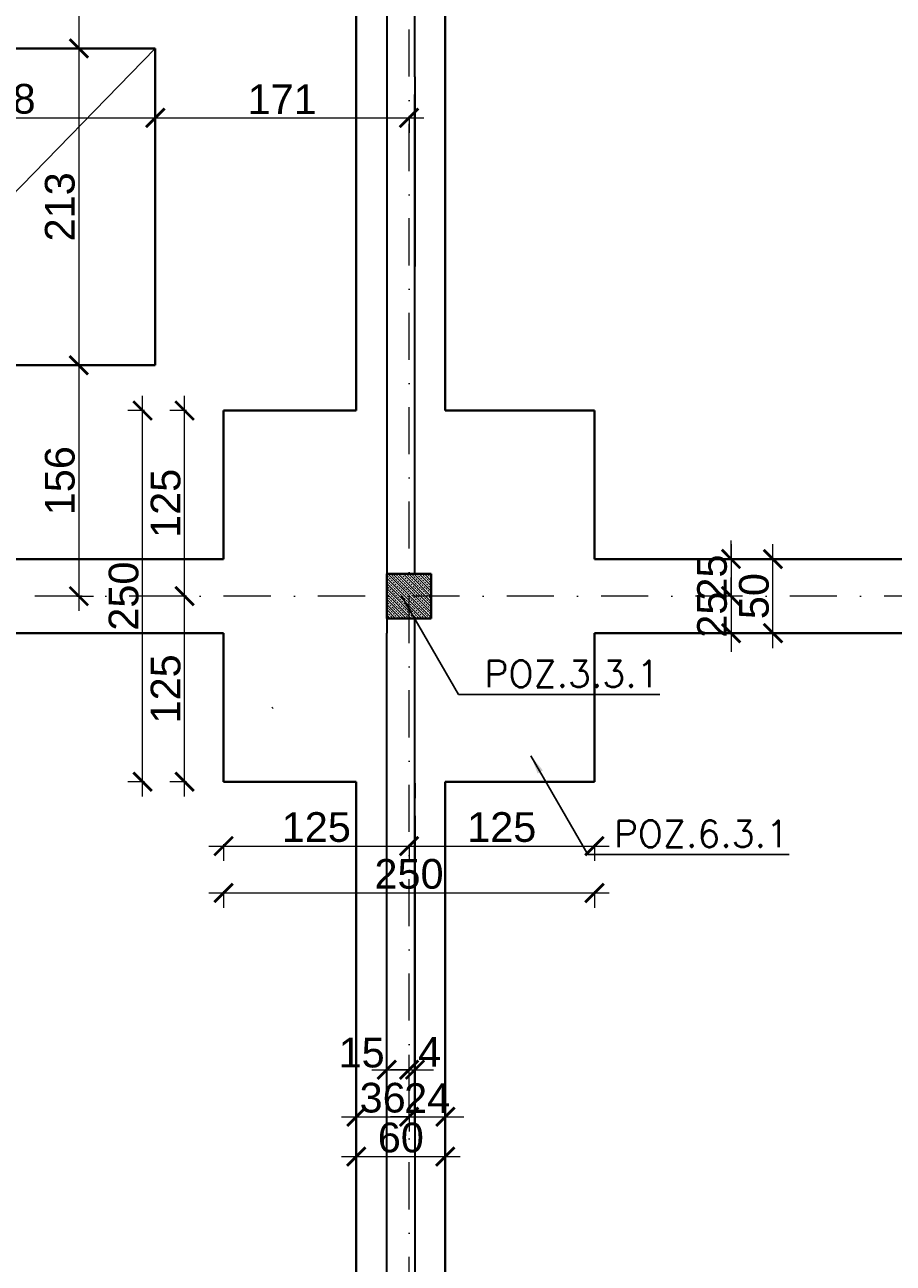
# Model space of a CAD drawing. Extents: x 4615668 to 9294084, y 5328875 to 10688993.
# Tile 13 of 67: x 4662442 to 4663027, y 5330463 to 5331297. Entities that reach past the tile are written whole.
import ezdxf

# ---------------------------------------------------------------- set-up
doc = ezdxf.new("R2010")
doc.units = 0
doc.header["$MEASUREMENT"] = 0
doc.linetypes.add('DASHDOT', pattern=[25.4, 12.7, -6.35, 0, -6.35])
for name, color, linetype, lineweight in [('k', 7, 'Continuous', 13), ('K-OPISY', 252, 'Continuous', 15), ('K-SCIANY CIENKI', 163, 'Continuous', 30), ('K-SCIANY GRUBY', 195, 'Continuous', 40), ('K-WIDOK', 45, 'Continuous', 20), ('K-WYMIARY', 7, 'Continuous', 15), ('Osie', 175, 'DASHDOT', 9)]:
    doc.layers.add(name, color=color, linetype=linetype, lineweight=lineweight)
doc.styles.add('Arial Narrow 20', font='arial.ttf', dxfattribs={"height": 20})
doc.styles.add('Simplex', font='simplex.shx')
doc.dimstyles.new('1do100 ok', dxfattribs={"dimscale": 0.5, "dimtxt": 12, "dimasz": 25, "dimexe": 20, "dimexo": 0, "dimgap": 5, "dimtad": 1, "dimdec": 0, "dimzin": 9, "dimtxsty": 'Arial Narrow 20', "dimblk": 'ARCHTICK', "dimcen": 3, "dimdle": 20, "dimclrd": 256, "dimclre": 256, "dimclrt": 256, "dimadec": 0, "dimazin": 2, "dimtfac": 1, "dimtdec": 0, "dimtix": 1, "dimtmove": 2, "dimatfit": 3, "dimldrblk": 'NONE', "dimfxl": 0, "dimtvp": 1, "dimtolj": 1, "dimtzin": 0, "dimlwd": 5, "dimlwe": 5, "dimarcsym": 0})
doc.dimstyles.new('1do50', dxfattribs={"dimscale": 5, "dimtxt": 2.5, "dimasz": 2.5, "dimexe": 2.5, "dimexo": 0.5, "dimgap": 1, "dimtad": 1, "dimdec": 1, "dimrnd": 0.5, "dimzin": 12, "dimdsep": 46, "dimtxsty": 'Simplex', "dimblk": 'OBLIQUE', "dimcen": 0.5, "dimdle": 2.5, "dimclrd": 256, "dimclre": 256, "dimclrt": 256, "dimadec": 1, "dimazin": 3, "dimtfac": 1, "dimtdec": 1, "dimtix": 1, "dimtmove": 0, "dimatfit": 3, "dimfxl": 0, "dimtolj": 1, "dimtzin": 0, "dimarcsym": 0})

# ---------------------------------------------------------------- blocks, each defined once
blk = doc.blocks.new('_Oblique')
at = {"color": 0, "linetype": 'ByBlock', "lineweight": -2}
blk.add_line((-0.5, -0.5), (0.5, 0.5), dxfattribs=at)
blk = doc.blocks.new('G$C61CBF25F')
at = {"layer": 'Osie', "lineweight": 0, "ltscale": 2.5}
for p, q in [((855, 0), (855, 1880)), ((1525, 1240), (-5, 1240))]:
    blk.add_line(p, q, dxfattribs=at)
blk = doc.blocks.new('_ArchTick')
at = {"color": 0, "linetype": 'ByBlock', "const_width": 0.15}
blk.add_lwpolyline([(-0.5, -0.5), (0.5, 0.5)], dxfattribs=at)
blk = doc.blocks.new('*D7273')
at = {"layer": 'Defpoints', "color": 0}
for p in [(4662549.49, 5330912.38), (4662575.74, 5330912.38), (4662575.74, 5330787.38)]:
    blk.add_point(p, dxfattribs=at)
at = {"layer": 'k', "lineweight": 5, "ltscale": 40}
for p, q in [((4662549.49, 5330777.38), (4662549.49, 5330922.38)), ((4662550.74, 5330912.38), (4662539.49, 5330912.38)), ((4662550.74, 5330787.38), (4662539.49, 5330787.38))]:
    blk.add_line(p, q, dxfattribs=at)
at = {"layer": 'k', "linetype": 'ByBlock', "lineweight": 5, "xscale": 12.5, "yscale": 12.5, "zscale": 12.5}
for p, rotation in [((4662549.49, 5330912.38), 90), ((4662549.49, 5330787.38), 270)]:
    blk.add_blockref('_ArchTick', p, dxfattribs=dict(at, rotation=rotation))
at = {"layer": 'k', "lineweight": 0, "ltscale": 40, "insert": (4662536.78, 5330849.88), "char_height": 20, "attachment_point": 5, "rotation": 90, "style": 'Arial Narrow 20'}
blk.add_mtext('\\A1;125', dxfattribs=at)
blk = doc.blocks.new('_None')
blk = doc.blocks.new('*D7274')
at = {"layer": 'Defpoints', "color": 0}
for p in [(4662549.49, 5331037.38), (4662575.74, 5331037.38), (4662575.74, 5330912.38)]:
    blk.add_point(p, dxfattribs=at)
at = {"layer": 'k', "lineweight": 5, "ltscale": 40}
for p, q in [((4662549.49, 5330902.38), (4662549.49, 5331047.38)), ((4662550.74, 5331037.38), (4662539.49, 5331037.38)), ((4662550.74, 5330912.38), (4662539.49, 5330912.38))]:
    blk.add_line(p, q, dxfattribs=at)
at = {"layer": 'k', "linetype": 'ByBlock', "lineweight": 5, "xscale": 12.5, "yscale": 12.5, "zscale": 12.5}
for p, rotation in [((4662549.49, 5331037.38), 90), ((4662549.49, 5330912.38), 270)]:
    blk.add_blockref('_ArchTick', p, dxfattribs=dict(at, rotation=rotation))
at = {"layer": 'k', "lineweight": 0, "ltscale": 40, "insert": (4662536.78, 5330974.88), "char_height": 20, "attachment_point": 5, "rotation": 90, "style": 'Arial Narrow 20'}
blk.add_mtext('\\A1;125', dxfattribs=at)
blk = doc.blocks.new('*D7275')
at = {"layer": 'Defpoints', "color": 0}
for p in [(4662521.17, 5331037.38), (4662575.74, 5331037.38), (4662575.74, 5330787.38)]:
    blk.add_point(p, dxfattribs=at)
at = {"layer": 'k', "lineweight": 5, "ltscale": 40}
for p, q in [((4662521.17, 5330777.38), (4662521.17, 5331047.38)), ((4662522.42, 5331037.38), (4662511.17, 5331037.38)), ((4662522.42, 5330787.38), (4662511.17, 5330787.38))]:
    blk.add_line(p, q, dxfattribs=at)
at = {"layer": 'k', "linetype": 'ByBlock', "lineweight": 5, "xscale": 12.5, "yscale": 12.5, "zscale": 12.5}
for p, rotation in [((4662521.17, 5331037.38), 90), ((4662521.17, 5330787.38), 270)]:
    blk.add_blockref('_ArchTick', p, dxfattribs=dict(at, rotation=rotation))
at = {"layer": 'k', "lineweight": 0, "ltscale": 40, "insert": (4662508.46, 5330912.38), "char_height": 20, "attachment_point": 5, "rotation": 90, "style": 'Arial Narrow 20'}
blk.add_mtext('\\A1;250', dxfattribs=at)
blk = doc.blocks.new('*D7276')
at = {"layer": 'Defpoints', "color": 0}
for p in [(4662575.74, 5330787.38), (4662700.74, 5330777.29), (4662700.74, 5330743.98)]:
    blk.add_point(p, dxfattribs=at)
at = {"layer": 'k', "lineweight": 5, "ltscale": 40}
for p, q in [((4662565.74, 5330743.98), (4662710.74, 5330743.98)), ((4662575.74, 5330745.23), (4662575.74, 5330733.98)), ((4662700.74, 5330745.23), (4662700.74, 5330733.98))]:
    blk.add_line(p, q, dxfattribs=at)
at = {"layer": 'k', "linetype": 'ByBlock', "lineweight": 5, "xscale": 12.5, "yscale": 12.5, "zscale": 12.5, "rotation": 180}
blk.add_blockref('_ArchTick', (4662575.74, 5330743.98), dxfattribs=at)
at = {"layer": 'k', "linetype": 'ByBlock', "lineweight": 5, "xscale": 12.5, "yscale": 12.5, "zscale": 12.5}
blk.add_blockref('_ArchTick', (4662700.74, 5330743.98), dxfattribs=at)
at = {"layer": 'k', "lineweight": 0, "ltscale": 40, "insert": (4662638.24, 5330756.69), "char_height": 20, "attachment_point": 5, "style": 'Arial Narrow 20'}
blk.add_mtext('\\A1;125', dxfattribs=at)
blk = doc.blocks.new('*D7277')
at = {"layer": 'Defpoints', "color": 0}
for p in [(4662825.74, 5330787.38), (4662700.74, 5330777.29), (4662825.74, 5330743.98)]:
    blk.add_point(p, dxfattribs=at)
at = {"layer": 'k', "lineweight": 5, "ltscale": 40}
for p, q in [((4662690.74, 5330743.98), (4662835.74, 5330743.98)), ((4662700.74, 5330745.23), (4662700.74, 5330733.98)), ((4662825.74, 5330745.23), (4662825.74, 5330733.98))]:
    blk.add_line(p, q, dxfattribs=at)
at = {"layer": 'k', "linetype": 'ByBlock', "lineweight": 5, "xscale": 12.5, "yscale": 12.5, "zscale": 12.5, "rotation": 180}
blk.add_blockref('_ArchTick', (4662700.74, 5330743.98), dxfattribs=at)
at = {"layer": 'k', "linetype": 'ByBlock', "lineweight": 5, "xscale": 12.5, "yscale": 12.5, "zscale": 12.5}
blk.add_blockref('_ArchTick', (4662825.74, 5330743.98), dxfattribs=at)
at = {"layer": 'k', "lineweight": 0, "ltscale": 40, "insert": (4662763.24, 5330756.69), "char_height": 20, "attachment_point": 5, "style": 'Arial Narrow 20'}
blk.add_mtext('\\A1;125', dxfattribs=at)
blk = doc.blocks.new('*D7278')
at = {"layer": 'Defpoints', "color": 0}
for p in [(4662575.74, 5330787.38), (4662825.74, 5330787.38), (4662825.74, 5330712.42)]:
    blk.add_point(p, dxfattribs=at)
at = {"layer": 'k', "lineweight": 5, "ltscale": 40}
for p, q in [((4662565.74, 5330712.42), (4662835.74, 5330712.42)), ((4662575.74, 5330713.67), (4662575.74, 5330702.42)), ((4662825.74, 5330713.67), (4662825.74, 5330702.42))]:
    blk.add_line(p, q, dxfattribs=at)
at = {"layer": 'k', "linetype": 'ByBlock', "lineweight": 5, "xscale": 12.5, "yscale": 12.5, "zscale": 12.5, "rotation": 180}
blk.add_blockref('_ArchTick', (4662575.74, 5330712.42), dxfattribs=at)
at = {"layer": 'k', "linetype": 'ByBlock', "lineweight": 5, "xscale": 12.5, "yscale": 12.5, "zscale": 12.5}
blk.add_blockref('_ArchTick', (4662825.74, 5330712.42), dxfattribs=at)
at = {"layer": 'k', "lineweight": 0, "ltscale": 40, "insert": (4662700.74, 5330725.13), "char_height": 20, "attachment_point": 5, "style": 'Arial Narrow 20'}
blk.add_mtext('\\A1;250', dxfattribs=at)
blk = doc.blocks.new('*D7298')
at = {"layer": 'Defpoints', "color": 0}
for p in [(4662533.23, 5331452.38), (4662478.18, 5331281.37), (4662533.23, 5331281.37)]:
    blk.add_point(p, dxfattribs=at)
at = {"layer": 'k', "lineweight": 5, "ltscale": 40}
for p, q in [((4662478.18, 5331462.38), (4662478.18, 5331271.37)), ((4662479.43, 5331452.38), (4662468.18, 5331452.38)), ((4662479.43, 5331281.37), (4662468.18, 5331281.37))]:
    blk.add_line(p, q, dxfattribs=at)
at = {"layer": 'k', "linetype": 'ByBlock', "lineweight": 5, "xscale": 12.5, "yscale": 12.5, "zscale": 12.5}
for p, rotation in [((4662478.18, 5331452.38), 90), ((4662478.18, 5331281.37), 270)]:
    blk.add_blockref('_ArchTick', p, dxfattribs=dict(at, rotation=rotation))
at = {"layer": 'k', "lineweight": 0, "ltscale": 40, "insert": (4662465.64, 5331366.88), "char_height": 20, "attachment_point": 5, "rotation": 90, "style": 'Arial Narrow 20'}
blk.add_mtext('\\A1;171', dxfattribs=at)
blk = doc.blocks.new('*D7299')
at = {"layer": 'Defpoints', "color": 0}
for p in [(4662533.23, 5331281.37), (4662478.18, 5331067.91), (4662529.74, 5331067.91)]:
    blk.add_point(p, dxfattribs=at)
at = {"layer": 'k', "lineweight": 5, "ltscale": 40}
for p, q in [((4662478.18, 5331291.37), (4662478.18, 5331057.91)), ((4662479.43, 5331281.37), (4662468.18, 5331281.37)), ((4662479.43, 5331067.91), (4662468.18, 5331067.91))]:
    blk.add_line(p, q, dxfattribs=at)
at = {"layer": 'k', "linetype": 'ByBlock', "lineweight": 5, "xscale": 12.5, "yscale": 12.5, "zscale": 12.5}
for p, rotation in [((4662478.18, 5331281.37), 90), ((4662478.18, 5331067.91), 270)]:
    blk.add_blockref('_ArchTick', p, dxfattribs=dict(at, rotation=rotation))
at = {"layer": 'k', "lineweight": 0, "ltscale": 40, "insert": (4662465.46, 5331174.64), "char_height": 20, "attachment_point": 5, "rotation": 90, "style": 'Arial Narrow 20'}
blk.add_mtext('\\A1;213', dxfattribs=at)
blk = doc.blocks.new('*D7301')
at = {"layer": 'Defpoints', "color": 0}
for p in [(4662529.74, 5331281.38), (4662529.74, 5331234.62), (4662321.74, 5331203.95)]:
    blk.add_point(p, dxfattribs=at)
at = {"layer": 'k', "lineweight": 5, "ltscale": 40}
for p, q in [((4662321.74, 5331233.37), (4662321.74, 5331244.62)), ((4662311.74, 5331234.62), (4662539.74, 5331234.62)), ((4662529.74, 5331235.87), (4662529.74, 5331224.62))]:
    blk.add_line(p, q, dxfattribs=at)
at = {"layer": 'k', "linetype": 'ByBlock', "lineweight": 5, "xscale": 12.5, "yscale": 12.5, "zscale": 12.5, "rotation": 180}
blk.add_blockref('_ArchTick', (4662321.74, 5331234.62), dxfattribs=at)
at = {"layer": 'k', "linetype": 'ByBlock', "lineweight": 5, "xscale": 12.5, "yscale": 12.5, "zscale": 12.5}
blk.add_blockref('_ArchTick', (4662529.74, 5331234.62), dxfattribs=at)
at = {"layer": 'k', "lineweight": 0, "ltscale": 40, "insert": (4662425.74, 5331247.33), "char_height": 20, "attachment_point": 5, "style": 'Arial Narrow 20'}
blk.add_mtext('\\A1;208', dxfattribs=at)
blk = doc.blocks.new('*D7305')
at = {"layer": 'Defpoints', "color": 0}
for p in [(4662529.74, 5331281.38), (4662700.74, 5331263.3), (4662700.74, 5331234.62)]:
    blk.add_point(p, dxfattribs=at)
at = {"layer": 'k', "lineweight": 5, "ltscale": 40}
for p, q in [((4662519.74, 5331234.62), (4662710.74, 5331234.62)), ((4662529.74, 5331235.87), (4662529.74, 5331224.62)), ((4662700.74, 5331235.87), (4662700.74, 5331224.62))]:
    blk.add_line(p, q, dxfattribs=at)
at = {"layer": 'k', "linetype": 'ByBlock', "lineweight": 5, "xscale": 12.5, "yscale": 12.5, "zscale": 12.5, "rotation": 180}
blk.add_blockref('_ArchTick', (4662529.74, 5331234.62), dxfattribs=at)
at = {"layer": 'k', "linetype": 'ByBlock', "lineweight": 5, "xscale": 12.5, "yscale": 12.5, "zscale": 12.5}
blk.add_blockref('_ArchTick', (4662700.74, 5331234.62), dxfattribs=at)
at = {"layer": 'k', "lineweight": 0, "ltscale": 40, "insert": (4662615.24, 5331247.16), "char_height": 20, "attachment_point": 5, "style": 'Arial Narrow 20'}
blk.add_mtext('\\A1;171', dxfattribs=at)
blk = doc.blocks.new('*D7306')
at = {"layer": 'Defpoints', "color": 0}
for p in [(4662529.74, 5331067.91), (4662465.76, 5330912.38), (4662478.18, 5330912.38)]:
    blk.add_point(p, dxfattribs=at)
at = {"layer": 'k', "lineweight": 5, "ltscale": 40}
for p, q in [((4662478.18, 5331077.91), (4662478.18, 5330902.38)), ((4662479.43, 5331067.91), (4662468.18, 5331067.91)), ((4662476.93, 5330912.38), (4662488.18, 5330912.38))]:
    blk.add_line(p, q, dxfattribs=at)
at = {"layer": 'k', "linetype": 'ByBlock', "lineweight": 5, "xscale": 12.5, "yscale": 12.5, "zscale": 12.5}
for p, rotation in [((4662478.18, 5331067.91), 90), ((4662478.18, 5330912.38), 270)]:
    blk.add_blockref('_ArchTick', p, dxfattribs=dict(at, rotation=rotation))
at = {"layer": 'k', "lineweight": 0, "ltscale": 40, "insert": (4662465.47, 5330990.15), "char_height": 20, "attachment_point": 5, "rotation": 90, "style": 'Arial Narrow 20'}
blk.add_mtext('\\A1;156', dxfattribs=at)
blk = doc.blocks.new('*D7317')
at = {"layer": 'Defpoints', "color": 0}
for p in [(4661925.74, 5331810.79), (4663285.74, 5331467.38), (4661925.74, 5330927.38)]:
    blk.add_point(p, dxfattribs=at)
at = {"layer": 'k', "lineweight": 5, "ltscale": 40}
for p, q in [((4661925.74, 5331809.54), (4661925.74, 5331820.79)), ((4663285.74, 5331809.54), (4663285.74, 5331820.79)), ((4663295.74, 5331810.79), (4661915.74, 5331810.79))]:
    blk.add_line(p, q, dxfattribs=at)
at = {"layer": 'k', "linetype": 'ByBlock', "lineweight": 5, "xscale": 12.5, "yscale": 12.5, "zscale": 12.5, "rotation": 180}
blk.add_blockref('_ArchTick', (4661925.74, 5331810.79), dxfattribs=at)
at = {"layer": 'k', "linetype": 'ByBlock', "lineweight": 5, "xscale": 12.5, "yscale": 12.5, "zscale": 12.5}
blk.add_blockref('_ArchTick', (4663285.74, 5331810.79), dxfattribs=at)
at = {"layer": 'k', "lineweight": 0, "ltscale": 40, "insert": (4662605.74, 5331823.51), "char_height": 20, "attachment_point": 5, "style": 'Arial Narrow 20'}
blk.add_mtext('\\A1;1360', dxfattribs=at)
blk = doc.blocks.new('*D7345')
at = {"layer": 'Defpoints', "color": 0}
for p in [(4662955.92, 5330937.38), (4662917.82, 5330912.38), (4662936.22, 5330912.38)]:
    blk.add_point(p, dxfattribs=at)
at = {"layer": 'k', "lineweight": 5, "ltscale": 40}
for p, q in [((4662917.82, 5330937.38), (4662917.82, 5330949.88)), ((4662917.82, 5330947.38), (4662917.82, 5330902.38)), ((4662919.07, 5330937.38), (4662907.82, 5330937.38)), ((4662919.07, 5330912.38), (4662907.82, 5330912.38)), ((4662917.82, 5330912.38), (4662917.82, 5330899.88))]:
    blk.add_line(p, q, dxfattribs=at)
at = {"layer": 'k', "linetype": 'ByBlock', "lineweight": 5, "xscale": 12.5, "yscale": 12.5, "zscale": 12.5}
for p, rotation in [((4662917.82, 5330937.38), 270), ((4662917.82, 5330912.38), 90)]:
    blk.add_blockref('_ArchTick', p, dxfattribs=dict(at, rotation=rotation))
at = {"layer": 'k', "lineweight": 0, "ltscale": 40, "insert": (4662905.11, 5330924.88), "char_height": 20, "attachment_point": 5, "rotation": 90, "style": 'Arial Narrow 20'}
blk.add_mtext('\\A1;25', dxfattribs=at)
blk = doc.blocks.new('*D7346')
at = {"layer": 'Defpoints', "color": 0}
for p in [(4662936.22, 5330912.38), (4662886.28, 5330887.38), (4662917.82, 5330887.38)]:
    blk.add_point(p, dxfattribs=at)
at = {"layer": 'k', "lineweight": 5, "ltscale": 40}
for p, q in [((4662917.82, 5330912.38), (4662917.82, 5330924.88)), ((4662917.82, 5330922.38), (4662917.82, 5330877.38)), ((4662919.07, 5330912.38), (4662907.82, 5330912.38)), ((4662916.57, 5330887.38), (4662927.82, 5330887.38)), ((4662917.82, 5330887.38), (4662917.82, 5330874.88))]:
    blk.add_line(p, q, dxfattribs=at)
at = {"layer": 'k', "linetype": 'ByBlock', "lineweight": 5, "xscale": 12.5, "yscale": 12.5, "zscale": 12.5}
for p, rotation in [((4662917.82, 5330912.38), 270), ((4662917.82, 5330887.38), 90)]:
    blk.add_blockref('_ArchTick', p, dxfattribs=dict(at, rotation=rotation))
at = {"layer": 'k', "lineweight": 0, "ltscale": 40, "insert": (4662905.11, 5330899.88), "char_height": 20, "attachment_point": 5, "rotation": 90, "style": 'Arial Narrow 20'}
blk.add_mtext('\\A1;25', dxfattribs=at)
blk = doc.blocks.new('*D7347')
at = {"layer": 'Defpoints', "color": 0}
for p in [(4662946.06, 5330937.38), (4662946.06, 5330937.38), (4662938.17, 5330887.38)]:
    blk.add_point(p, dxfattribs=at)
at = {"layer": 'k', "lineweight": 5, "ltscale": 40}
for p, q in [((4662946.06, 5330877.38), (4662946.06, 5330947.38)), ((4662946.06, 5330937.38), (4662956.06, 5330937.38)), ((4662944.81, 5330887.38), (4662956.06, 5330887.38))]:
    blk.add_line(p, q, dxfattribs=at)
at = {"layer": 'k', "linetype": 'ByBlock', "lineweight": 5, "xscale": 12.5, "yscale": 12.5, "zscale": 12.5}
for p, rotation in [((4662946.06, 5330937.38), 90), ((4662946.06, 5330887.38), 270)]:
    blk.add_blockref('_ArchTick', p, dxfattribs=dict(at, rotation=rotation))
at = {"layer": 'k', "lineweight": 0, "ltscale": 40, "insert": (4662933.34, 5330912.38), "char_height": 20, "attachment_point": 5, "rotation": 90, "style": 'Arial Narrow 20'}
blk.add_mtext('\\A1;50', dxfattribs=at)
blk = doc.blocks.new('*D7357')
at = {"layer": 'Defpoints', "color": 0}
for p in [(4662665.22, 5330598.49), (4662700.74, 5330587.07), (4662700.74, 5330561.63)]:
    blk.add_point(p, dxfattribs=at)
at = {"layer": 'k', "lineweight": 5, "ltscale": 40}
for p, q in [((4662655.22, 5330561.63), (4662710.74, 5330561.63)), ((4662665.22, 5330562.88), (4662665.22, 5330551.63)), ((4662700.74, 5330562.88), (4662700.74, 5330551.63))]:
    blk.add_line(p, q, dxfattribs=at)
at = {"layer": 'k', "linetype": 'ByBlock', "lineweight": 5, "xscale": 12.5, "yscale": 12.5, "zscale": 12.5, "rotation": 180}
blk.add_blockref('_ArchTick', (4662665.22, 5330561.63), dxfattribs=at)
at = {"layer": 'k', "linetype": 'ByBlock', "lineweight": 5, "xscale": 12.5, "yscale": 12.5, "zscale": 12.5}
blk.add_blockref('_ArchTick', (4662700.74, 5330561.63), dxfattribs=at)
at = {"layer": 'k', "lineweight": 0, "ltscale": 40, "insert": (4662682.98, 5330574.35), "char_height": 20, "attachment_point": 5, "style": 'Arial Narrow 20'}
blk.add_mtext('\\A1;36', dxfattribs=at)
blk = doc.blocks.new('*D7358')
at = {"layer": 'Defpoints', "color": 0}
for p in [(4662725.22, 5330612.22), (4662700.74, 5330587.07), (4662725.22, 5330561.63)]:
    blk.add_point(p, dxfattribs=at)
at = {"layer": 'k', "lineweight": 5, "ltscale": 40}
for p, q in [((4662700.74, 5330561.63), (4662688.24, 5330561.63)), ((4662690.74, 5330561.63), (4662735.22, 5330561.63)), ((4662700.74, 5330562.88), (4662700.74, 5330551.63)), ((4662725.22, 5330562.88), (4662725.22, 5330551.63)), ((4662725.22, 5330561.63), (4662737.72, 5330561.63))]:
    blk.add_line(p, q, dxfattribs=at)
at = {"layer": 'k', "linetype": 'ByBlock', "lineweight": 5, "xscale": 12.5, "yscale": 12.5, "zscale": 12.5}
blk.add_blockref('_ArchTick', (4662700.74, 5330561.63), dxfattribs=at)
at = {"layer": 'k', "linetype": 'ByBlock', "lineweight": 5, "xscale": 12.5, "yscale": 12.5, "zscale": 12.5, "rotation": 180}
blk.add_blockref('_ArchTick', (4662725.22, 5330561.63), dxfattribs=at)
at = {"layer": 'k', "lineweight": 0, "ltscale": 40, "insert": (4662712.98, 5330574.17), "char_height": 20, "attachment_point": 5, "style": 'Arial Narrow 20'}
blk.add_mtext('\\A1;24', dxfattribs=at)
blk = doc.blocks.new('*D7359')
at = {"layer": 'Defpoints', "color": 0}
for p in [(4662685.74, 5330612.22), (4662700.74, 5330593.32), (4662700.74, 5330592.95)]:
    blk.add_point(p, dxfattribs=at)
at = {"layer": 'k', "lineweight": 5, "ltscale": 40}
for p, q in [((4662700.74, 5330592.95), (4662700.74, 5330603.32)), ((4662675.74, 5330593.32), (4662710.74, 5330593.32)), ((4662685.74, 5330594.57), (4662685.74, 5330583.32))]:
    blk.add_line(p, q, dxfattribs=at)
at = {"layer": 'k', "linetype": 'ByBlock', "lineweight": 5, "xscale": 12.5, "yscale": 12.5, "zscale": 12.5, "rotation": 180}
blk.add_blockref('_ArchTick', (4662685.74, 5330593.32), dxfattribs=at)
at = {"layer": 'k', "linetype": 'ByBlock', "lineweight": 5, "xscale": 12.5, "yscale": 12.5, "zscale": 12.5}
blk.add_blockref('_ArchTick', (4662700.74, 5330593.32), dxfattribs=at)
at = {"layer": 'k', "lineweight": 0, "ltscale": 40, "insert": (4662668.78, 5330604.72), "char_height": 20, "attachment_point": 5, "style": 'Arial Narrow 20'}
blk.add_mtext('\\A1;15', dxfattribs=at)
blk = doc.blocks.new('*D7360')
at = {"layer": 'Defpoints', "color": 0}
for p in [(4662704.74, 5330604.62), (4662700.74, 5330592.95), (4662704.74, 5330593.32)]:
    blk.add_point(p, dxfattribs=at)
at = {"layer": 'k', "lineweight": 5, "ltscale": 40}
for p, q in [((4662700.74, 5330592.95), (4662700.74, 5330603.32)), ((4662700.74, 5330593.32), (4662688.24, 5330593.32)), ((4662690.74, 5330593.32), (4662714.74, 5330593.32)), ((4662704.74, 5330594.57), (4662704.74, 5330583.32)), ((4662704.74, 5330593.32), (4662717.24, 5330593.32))]:
    blk.add_line(p, q, dxfattribs=at)
at = {"layer": 'k', "linetype": 'ByBlock', "lineweight": 5, "xscale": 12.5, "yscale": 12.5, "zscale": 12.5}
blk.add_blockref('_ArchTick', (4662700.74, 5330593.32), dxfattribs=at)
at = {"layer": 'k', "linetype": 'ByBlock', "lineweight": 5, "xscale": 12.5, "yscale": 12.5, "zscale": 12.5, "rotation": 180}
blk.add_blockref('_ArchTick', (4662704.74, 5330593.32), dxfattribs=at)
at = {"layer": 'k', "lineweight": 0, "ltscale": 40, "insert": (4662714.6, 5330605.28), "char_height": 20, "attachment_point": 5, "style": 'Arial Narrow 20'}
blk.add_mtext('\\A1;4', dxfattribs=at)
blk = doc.blocks.new('*D7361')
at = {"layer": 'Defpoints', "color": 0}
for p in [(4662725.22, 5330540.88), (4662665.22, 5330537.49), (4662725.22, 5330534.82)]:
    blk.add_point(p, dxfattribs=at)
at = {"layer": 'k', "lineweight": 5, "ltscale": 40}
for p, q in [((4662655.22, 5330534.82), (4662735.22, 5330534.82)), ((4662665.22, 5330536.07), (4662665.22, 5330524.82)), ((4662725.22, 5330536.07), (4662725.22, 5330524.82))]:
    blk.add_line(p, q, dxfattribs=at)
at = {"layer": 'k', "linetype": 'ByBlock', "lineweight": 5, "xscale": 12.5, "yscale": 12.5, "zscale": 12.5, "rotation": 180}
blk.add_blockref('_ArchTick', (4662665.22, 5330534.82), dxfattribs=at)
at = {"layer": 'k', "linetype": 'ByBlock', "lineweight": 5, "xscale": 12.5, "yscale": 12.5, "zscale": 12.5}
blk.add_blockref('_ArchTick', (4662725.22, 5330534.82), dxfattribs=at)
at = {"layer": 'k', "lineweight": 0, "ltscale": 40, "insert": (4662695.22, 5330547.53), "char_height": 20, "attachment_point": 5, "style": 'Arial Narrow 20'}
blk.add_mtext('\\A1;60', dxfattribs=at)

msp = doc.modelspace()

# ---------------------------------------------------------------- linework, layer by layer
at = {"layer": 'K-OPISY'}
msp.add_line((4662321.74, 5331067.91), (4662529.74, 5331281.38), dxfattribs=at)
at = {"layer": 'K-SCIANY CIENKI'}
for p, q in [((4662685.74, 5331437.38), (4662685.74, 5331271.75)), ((4662704.74, 5331271.75), (4662704.74, 5331437.38)), ((4662685.74, 5331271.75), (4662685.74, 5331134.54)), ((4662704.74, 5331262.25), (4662704.74, 5331271.75)), ((4662704.74, 5331262.25), (4662704.67, 5331134.54)), ((4662704.74, 5331134.54), (4662704.74, 5331250.25)), ((4662685.74, 5331134.54), (4662685.74, 5330927.38)), ((4662704.74, 5330927.38), (4662704.67, 5331134.54)), ((4662685.74, 5330927.38), (4662704.74, 5330927.38)), ((4662704.74, 5330897.38), (4662685.74, 5330897.38)), ((4662685.74, 5330897.38), (4662685.74, 5330887.38)), ((4662704.74, 5330887.38), (4662704.74, 5330897.38)), ((4662685.74, 5330327.38), (4662685.74, 5330887.38)), ((4662704.74, 5330555.77), (4662704.74, 5330887.38)), ((4662704.74, 5330786.38), (4662704.74, 5330776.38)), ((4662704.74, 5330764.38), (4662704.74, 5330379.38)), ((4662704.74, 5330543.77), (4662704.74, 5330470.38))]:
    msp.add_line(p, q, dxfattribs=at)
at = {"layer": 'K-SCIANY GRUBY'}
for p, q in [((4662665.22, 5331037.38), (4662665.22, 5331352.38)), ((4662725.22, 5331037.38), (4662725.22, 5331352.38)), ((4662321.74, 5331281.38), (4662529.74, 5331281.38)), ((4662529.74, 5331281.38), (4662529.74, 5331067.91)), ((4662529.74, 5331067.91), (4662321.74, 5331067.91)), ((4662575.74, 5331037.38), (4662575.74, 5330937.38)), ((4662575.74, 5331037.38), (4662665.22, 5331037.38)), ((4662725.22, 5331037.38), (4662825.74, 5331037.38)), ((4662825.74, 5330937.38), (4662825.74, 5331037.38)), ((4662250.74, 5330937.38), (4662575.74, 5330937.38)), ((4662825.74, 5330937.38), (4663170.74, 5330937.38)), ((4662715.74, 5330927.38), (4662685.74, 5330927.38)), ((4662685.74, 5330927.38), (4662685.74, 5330897.38)), ((4662715.74, 5330897.38), (4662715.74, 5330927.38)), ((4662685.74, 5330897.38), (4662715.74, 5330897.38)), ((4662250.74, 5330887.38), (4662575.74, 5330887.38)), ((4662575.74, 5330887.38), (4662575.74, 5330787.38)), ((4662825.74, 5330787.38), (4662825.74, 5330887.38)), ((4662825.74, 5330887.38), (4663170.74, 5330887.38)), ((4662665.22, 5330787.38), (4662575.74, 5330787.38)), ((4662665.22, 5330437.06), (4662665.22, 5330787.38)), ((4662825.74, 5330787.38), (4662725.22, 5330787.38)), ((4662725.22, 5330437.06), (4662725.22, 5330787.38))]:
    msp.add_line(p, q, dxfattribs=at)
at = {"layer": 'K-WIDOK', "linetype": 'Continuous', "lineweight": 0}
for p, q in [((4662685.74, 5330924.51), (4662712.87, 5330897.38)), ((4662685.98, 5330926.04), (4662686.86, 5330925.16)), ((4662686.41, 5330927.38), (4662715.74, 5330898.04)), ((4662687.3, 5330924.72), (4662688.19, 5330923.83)), ((4662688.18, 5330927.38), (4662688.63, 5330926.93)), ((4662688.63, 5330923.39), (4662689.51, 5330922.51)), ((4662689.07, 5330926.48), (4662689.96, 5330925.6)), ((4662689.94, 5330927.38), (4662715.74, 5330901.58)), ((4662690.4, 5330925.16), (4662691.28, 5330924.27)), ((4662691.71, 5330927.38), (4662691.72, 5330927.37)), ((4662691.72, 5330923.83), (4662692.61, 5330922.95)), ((4662692.17, 5330926.93), (4662693.05, 5330926.04)), ((4662693.48, 5330927.38), (4662715.74, 5330905.12)), ((4662693.49, 5330925.6), (4662694.38, 5330924.72)), ((4662694.82, 5330924.27), (4662695.7, 5330923.39)), ((4662695.26, 5330927.37), (4662696.14, 5330926.48)), ((4662696.59, 5330926.04), (4662697.47, 5330925.16)), ((4662697.02, 5330927.38), (4662715.74, 5330908.65)), ((4662697.91, 5330924.72), (4662698.79, 5330923.83)), ((4662698.78, 5330927.38), (4662699.24, 5330926.93)), ((4662699.24, 5330923.39), (4662700.12, 5330922.51)), ((4662699.68, 5330926.48), (4662700.56, 5330925.6)), ((4662700.55, 5330927.38), (4662715.74, 5330912.19)), ((4662701, 5330925.16), (4662701.89, 5330924.27)), ((4662702.32, 5330927.38), (4662702.33, 5330927.37)), ((4662702.33, 5330923.83), (4662703.21, 5330922.95)), ((4662702.77, 5330926.93), (4662703.66, 5330926.04)), ((4662704.09, 5330927.38), (4662715.74, 5330915.72)), ((4662704.1, 5330925.6), (4662704.98, 5330924.72)), ((4662705.42, 5330924.27), (4662706.31, 5330923.39)), ((4662705.87, 5330927.37), (4662706.75, 5330926.48)), ((4662707.19, 5330926.04), (4662708.08, 5330925.16)), ((4662707.62, 5330927.38), (4662715.74, 5330919.26)), ((4662708.52, 5330924.72), (4662709.4, 5330923.83)), ((4662709.39, 5330927.38), (4662709.84, 5330926.93)), ((4662709.84, 5330923.39), (4662710.73, 5330922.51)), ((4662710.29, 5330926.48), (4662711.17, 5330925.6)), ((4662711.16, 5330927.38), (4662715.74, 5330922.79)), ((4662711.61, 5330925.16), (4662712.5, 5330924.27)), ((4662712.93, 5330927.38), (4662712.94, 5330927.37)), ((4662712.94, 5330923.83), (4662713.82, 5330922.95)), ((4662713.38, 5330926.93), (4662714.26, 5330926.04)), ((4662714.69, 5330927.38), (4662715.74, 5330926.33)), ((4662714.7, 5330925.6), (4662715.59, 5330924.72)), ((4662685.74, 5330922.74), (4662686.42, 5330922.06)), ((4662685.74, 5330920.97), (4662709.34, 5330897.38)), ((4662685.74, 5330919.21), (4662685.98, 5330918.97)), ((4662685.74, 5330917.44), (4662705.8, 5330897.38)), ((4662685.98, 5330915.44), (4662686.86, 5330914.55)), ((4662686.42, 5330918.53), (4662687.3, 5330917.65)), ((4662686.86, 5330921.62), (4662687.75, 5330920.74)), ((4662687.75, 5330917.2), (4662688.63, 5330916.32)), ((4662688.19, 5330920.3), (4662689.07, 5330919.41)), ((4662689.07, 5330915.88), (4662689.96, 5330914.99)), ((4662689.51, 5330918.97), (4662690.4, 5330918.09)), ((4662689.96, 5330922.06), (4662690.84, 5330921.18)), ((4662690.84, 5330917.65), (4662691.72, 5330916.76)), ((4662691.28, 5330920.74), (4662692.17, 5330919.85)), ((4662692.17, 5330916.32), (4662693.05, 5330915.44)), ((4662692.61, 5330919.41), (4662693.49, 5330918.53)), ((4662693.05, 5330922.51), (4662693.93, 5330921.62)), ((4662693.49, 5330914.99), (4662694.38, 5330914.11)), ((4662693.93, 5330918.09), (4662694.82, 5330917.2)), ((4662694.38, 5330921.18), (4662695.26, 5330920.3)), ((4662695.26, 5330916.76), (4662696.14, 5330915.88)), ((4662695.7, 5330919.85), (4662696.59, 5330918.97)), ((4662696.14, 5330922.95), (4662697.03, 5330922.06)), ((4662696.59, 5330915.44), (4662697.47, 5330914.55)), ((4662697.03, 5330918.53), (4662697.91, 5330917.65)), ((4662697.47, 5330921.62), (4662698.35, 5330920.74)), ((4662698.35, 5330917.2), (4662699.24, 5330916.32)), ((4662698.79, 5330920.3), (4662699.68, 5330919.41)), ((4662699.68, 5330915.88), (4662700.56, 5330914.99)), ((4662700.12, 5330918.97), (4662701, 5330918.09)), ((4662700.56, 5330922.06), (4662701.45, 5330921.18)), ((4662701.45, 5330917.65), (4662702.33, 5330916.76)), ((4662701.89, 5330920.74), (4662702.77, 5330919.85)), ((4662702.77, 5330916.32), (4662703.66, 5330915.44)), ((4662703.21, 5330919.41), (4662704.1, 5330918.53)), ((4662703.66, 5330922.51), (4662704.54, 5330921.62)), ((4662704.1, 5330914.99), (4662704.98, 5330914.11)), ((4662704.54, 5330918.09), (4662705.42, 5330917.2)), ((4662704.98, 5330921.18), (4662705.87, 5330920.3)), ((4662705.87, 5330916.76), (4662706.75, 5330915.88)), ((4662706.31, 5330919.85), (4662707.19, 5330918.97)), ((4662706.75, 5330922.95), (4662707.63, 5330922.06)), ((4662707.19, 5330915.44), (4662708.08, 5330914.55)), ((4662707.63, 5330918.53), (4662708.52, 5330917.65)), ((4662708.08, 5330921.62), (4662708.96, 5330920.74)), ((4662708.96, 5330917.2), (4662709.84, 5330916.32)), ((4662709.4, 5330920.3), (4662710.29, 5330919.41)), ((4662710.29, 5330915.88), (4662711.17, 5330914.99)), ((4662710.73, 5330918.97), (4662711.61, 5330918.09)), ((4662711.17, 5330922.06), (4662712.05, 5330921.18)), ((4662712.05, 5330917.65), (4662712.94, 5330916.76)), ((4662712.5, 5330920.74), (4662713.38, 5330919.85)), ((4662713.38, 5330916.32), (4662714.26, 5330915.44)), ((4662713.82, 5330919.41), (4662714.7, 5330918.53)), ((4662714.26, 5330922.51), (4662715.15, 5330921.62)), ((4662714.7, 5330914.99), (4662715.59, 5330914.11)), ((4662715.15, 5330918.09), (4662715.74, 5330917.49)), ((4662715.59, 5330921.18), (4662715.74, 5330921.03)), ((4662685.74, 5330913.9), (4662702.27, 5330897.38)), ((4662685.74, 5330912.14), (4662686.42, 5330911.46)), ((4662685.74, 5330910.37), (4662698.73, 5330897.38)), ((4662685.74, 5330908.6), (4662685.98, 5330908.36)), ((4662685.74, 5330906.83), (4662695.2, 5330897.38)), ((4662686.42, 5330907.92), (4662687.3, 5330907.04)), ((4662686.86, 5330911.02), (4662687.75, 5330910.13)), ((4662687.3, 5330914.11), (4662688.19, 5330913.23)), ((4662688.19, 5330909.69), (4662689.07, 5330908.81)), ((4662688.63, 5330912.78), (4662689.51, 5330911.9)), ((4662689.51, 5330908.36), (4662690.4, 5330907.48)), ((4662689.96, 5330911.46), (4662690.84, 5330910.57)), ((4662690.4, 5330914.55), (4662691.28, 5330913.67)), ((4662690.84, 5330907.04), (4662691.72, 5330906.15)), ((4662691.28, 5330910.13), (4662692.17, 5330909.25)), ((4662691.72, 5330913.23), (4662692.61, 5330912.34)), ((4662692.61, 5330908.81), (4662693.49, 5330907.92)), ((4662693.05, 5330911.9), (4662693.93, 5330911.02)), ((4662693.93, 5330907.48), (4662694.82, 5330906.6)), ((4662694.38, 5330910.57), (4662695.26, 5330909.69)), ((4662694.82, 5330913.67), (4662695.7, 5330912.78)), ((4662695.7, 5330909.25), (4662696.59, 5330908.36)), ((4662696.14, 5330912.34), (4662697.03, 5330911.46)), ((4662697.03, 5330907.92), (4662697.91, 5330907.04)), ((4662697.47, 5330911.02), (4662698.35, 5330910.13)), ((4662697.91, 5330914.11), (4662698.79, 5330913.23)), ((4662698.79, 5330909.69), (4662699.68, 5330908.81)), ((4662699.24, 5330912.78), (4662700.12, 5330911.9)), ((4662700.12, 5330908.36), (4662701, 5330907.48)), ((4662700.56, 5330911.46), (4662701.45, 5330910.57)), ((4662701, 5330914.55), (4662701.89, 5330913.67)), ((4662701.45, 5330907.04), (4662702.33, 5330906.15)), ((4662701.89, 5330910.13), (4662702.77, 5330909.25)), ((4662702.33, 5330913.23), (4662703.21, 5330912.34)), ((4662703.21, 5330908.81), (4662704.1, 5330907.92)), ((4662703.66, 5330911.9), (4662704.54, 5330911.02)), ((4662704.54, 5330907.48), (4662705.42, 5330906.6)), ((4662704.98, 5330910.57), (4662705.87, 5330909.69)), ((4662705.42, 5330913.67), (4662706.31, 5330912.78)), ((4662706.31, 5330909.25), (4662707.19, 5330908.36)), ((4662706.75, 5330912.34), (4662707.63, 5330911.46)), ((4662707.63, 5330907.92), (4662708.52, 5330907.04)), ((4662708.08, 5330911.02), (4662708.96, 5330910.13)), ((4662708.52, 5330914.11), (4662709.4, 5330913.23)), ((4662709.4, 5330909.69), (4662710.29, 5330908.81)), ((4662709.84, 5330912.78), (4662710.73, 5330911.9)), ((4662710.73, 5330908.36), (4662711.61, 5330907.48)), ((4662711.17, 5330911.46), (4662712.05, 5330910.57)), ((4662711.61, 5330914.55), (4662712.5, 5330913.67)), ((4662712.05, 5330907.04), (4662712.94, 5330906.15)), ((4662712.5, 5330910.13), (4662713.38, 5330909.25)), ((4662712.94, 5330913.23), (4662713.82, 5330912.34)), ((4662713.82, 5330908.81), (4662714.7, 5330907.92)), ((4662714.26, 5330911.9), (4662715.15, 5330911.02)), ((4662715.15, 5330907.48), (4662715.74, 5330906.88)), ((4662715.59, 5330910.57), (4662715.74, 5330910.42)), ((4662685.74, 5330903.3), (4662691.66, 5330897.38)), ((4662685.74, 5330901.53), (4662686.42, 5330900.85)), ((4662685.74, 5330899.76), (4662688.12, 5330897.38)), ((4662685.98, 5330904.83), (4662686.86, 5330903.95)), ((4662686.86, 5330900.41), (4662687.75, 5330899.53)), ((4662687.3, 5330903.5), (4662688.19, 5330902.62)), ((4662687.75, 5330906.6), (4662688.63, 5330905.71)), ((4662688.19, 5330899.08), (4662689.07, 5330898.2)), ((4662688.63, 5330902.18), (4662689.51, 5330901.29)), ((4662689.07, 5330905.27), (4662689.96, 5330904.39)), ((4662689.96, 5330900.85), (4662690.84, 5330899.97)), ((4662690.4, 5330903.95), (4662691.28, 5330903.06)), ((4662691.28, 5330899.53), (4662692.17, 5330898.64)), ((4662691.72, 5330902.62), (4662692.61, 5330901.74)), ((4662692.17, 5330905.71), (4662693.05, 5330904.83)), ((4662693.05, 5330901.29), (4662693.93, 5330900.41)), ((4662693.49, 5330904.39), (4662694.38, 5330903.5)), ((4662694.38, 5330899.97), (4662695.26, 5330899.08)), ((4662694.82, 5330903.06), (4662695.7, 5330902.18)), ((4662695.26, 5330906.15), (4662696.14, 5330905.27)), ((4662695.7, 5330898.64), (4662696.59, 5330897.76)), ((4662696.14, 5330901.74), (4662697.03, 5330900.85)), ((4662696.59, 5330904.83), (4662697.47, 5330903.95)), ((4662697.47, 5330900.41), (4662698.35, 5330899.53)), ((4662697.91, 5330903.5), (4662698.79, 5330902.62)), ((4662698.35, 5330906.6), (4662699.24, 5330905.71)), ((4662698.79, 5330899.08), (4662699.68, 5330898.2)), ((4662699.24, 5330902.18), (4662700.12, 5330901.29)), ((4662699.68, 5330905.27), (4662700.56, 5330904.39)), ((4662700.56, 5330900.85), (4662701.45, 5330899.97)), ((4662701, 5330903.95), (4662701.89, 5330903.06)), ((4662701.89, 5330899.53), (4662702.77, 5330898.64)), ((4662702.33, 5330902.62), (4662703.21, 5330901.74)), ((4662702.77, 5330905.71), (4662703.66, 5330904.83)), ((4662703.66, 5330901.29), (4662704.54, 5330900.41)), ((4662704.1, 5330904.39), (4662704.98, 5330903.5)), ((4662704.98, 5330899.97), (4662705.87, 5330899.08)), ((4662705.42, 5330903.06), (4662706.31, 5330902.18)), ((4662705.87, 5330906.15), (4662706.75, 5330905.27)), ((4662706.31, 5330898.64), (4662707.19, 5330897.76)), ((4662706.75, 5330901.74), (4662707.63, 5330900.85)), ((4662707.19, 5330904.83), (4662708.08, 5330903.95)), ((4662708.08, 5330900.41), (4662708.96, 5330899.53)), ((4662708.52, 5330903.5), (4662709.4, 5330902.62)), ((4662708.96, 5330906.6), (4662709.84, 5330905.71)), ((4662709.4, 5330899.08), (4662710.29, 5330898.2)), ((4662709.84, 5330902.18), (4662710.73, 5330901.29)), ((4662710.29, 5330905.27), (4662711.17, 5330904.39)), ((4662711.17, 5330900.85), (4662712.05, 5330899.97)), ((4662711.61, 5330903.95), (4662712.5, 5330903.06)), ((4662712.5, 5330899.53), (4662713.38, 5330898.64)), ((4662712.94, 5330902.62), (4662713.82, 5330901.74)), ((4662713.38, 5330905.71), (4662714.26, 5330904.83)), ((4662714.26, 5330901.29), (4662715.15, 5330900.41)), ((4662714.7, 5330904.39), (4662715.59, 5330903.5)), ((4662715.59, 5330899.97), (4662715.74, 5330899.81)), ((4662685.74, 5330897.99), (4662685.98, 5330897.76)), ((4662689.51, 5330897.76), (4662689.89, 5330897.38)), ((4662692.61, 5330898.2), (4662693.43, 5330897.38)), ((4662700.12, 5330897.76), (4662700.5, 5330897.38)), ((4662703.21, 5330898.2), (4662704.03, 5330897.38)), ((4662710.73, 5330897.76), (4662711.11, 5330897.38)), ((4662713.82, 5330898.2), (4662714.64, 5330897.38)), ((4662608.2, 5330837.65), (4662609.08, 5330836.77))]:
    msp.add_line(p, q, dxfattribs=at)
at = {"layer": 'K-WYMIARY', "lineweight": 15}
for p, q in [((4662512.74, 5331281.37), (4662529.74, 5331281.37)), ((4662704.73, 5330962.04), (4662704.73, 5330962.04))]:
    msp.add_line(p, q, dxfattribs=at).dxf.unprotected_set("ltscale", 0)

# ---------------------------------------------------------------- block references
at = {"lineweight": 0, "ltscale": 40}
msp.add_blockref('G$C61CBF25F', (4661845.74, 5329672.38), dxfattribs=at)

# ---------------------------------------------------------------- texts
at = {"layer": 'K-OPISY', "char_height": 18, "attachment_point": 7, "style": 'Simplex'}
for s, insert in [('{\\C0;POZ.3.3.1}', (4662751.55, 5330851.04)), ('{\\C0;POZ.6.3.1}', (4662838.79, 5330743.27))]:
    msp.add_mtext(s, dxfattribs=dict(at, insert=insert))

# ---------------------------------------------------------------- dimensions: what is measured, and where the dimension line sits
at = {"layer": 'k', "lineweight": 0, "ltscale": 40}
for base, p1, p2, picture, middle in [((4661925.74, 5331810.79), (4663285.74, 5331467.38), (4661925.74, 5330927.38), '*D7317', (4662605.74, 5331823.51)), ((4662529.74, 5331234.62), (4662321.74, 5331203.95), (4662529.74, 5331281.38), '*D7301', (4662425.74, 5331247.33)), ((4662700.74, 5331234.62), (4662529.74, 5331281.38), (4662700.74, 5331263.3), '*D7305', (4662615.24, 5331247.16)), ((4662700.74, 5330743.98), (4662575.74, 5330787.38), (4662700.74, 5330777.29), '*D7276', (4662638.24, 5330756.69)), ((4662825.74, 5330712.42), (4662575.74, 5330787.38), (4662825.74, 5330787.38), '*D7278', (4662700.74, 5330725.13)), ((4662825.74, 5330743.98), (4662700.74, 5330777.29), (4662825.74, 5330787.38), '*D7277', (4662763.24, 5330756.69)), ((4662725.22, 5330561.63), (4662700.74, 5330587.07), (4662725.22, 5330612.22), '*D7358', (4662712.98, 5330574.17)), ((4662700.74, 5330561.63), (4662665.22, 5330598.49), (4662700.74, 5330587.07), '*D7357', (4662682.98, 5330574.35)), ((4662725.22, 5330534.82), (4662665.22, 5330537.49), (4662725.22, 5330540.88), '*D7361', (4662695.22, 5330547.53))]:
    dim = msp.add_linear_dim(base=base, p1=p1, p2=p2, dimstyle='1do100 ok', override={"dimfxl": 2.5}, dxfattribs=at)
    dim.commit()
    dim.dimension.update_dxf_attribs({"geometry": picture, "text_midpoint": middle})
for base, p1, p2, picture, middle in [((4662478.18, 5331281.37), (4662533.23, 5331452.38), (4662533.23, 5331281.37), '*D7298', (4662465.64, 5331366.88)), ((4662478.18, 5331067.91), (4662533.23, 5331281.37), (4662529.74, 5331067.91), '*D7299', (4662465.46, 5331174.64)), ((4662478.18, 5330912.38), (4662529.74, 5331067.91), (4662465.76, 5330912.38), '*D7306', (4662465.47, 5330990.15)), ((4662521.17, 5331037.38), (4662575.74, 5330787.38), (4662575.74, 5331037.38), '*D7275', (4662508.46, 5330912.38)), ((4662549.49, 5331037.38), (4662575.74, 5330912.38), (4662575.74, 5331037.38), '*D7274', (4662536.78, 5330974.88)), ((4662917.82, 5330912.38), (4662955.92, 5330937.38), (4662936.22, 5330912.38), '*D7345', (4662905.11, 5330924.88)), ((4662946.06, 5330937.38), (4662938.17, 5330887.38), (4662946.06, 5330937.38), '*D7347', (4662933.34, 5330912.38)), ((4662917.82, 5330887.38), (4662936.22, 5330912.38), (4662886.28, 5330887.38), '*D7346', (4662905.11, 5330899.88)), ((4662549.49, 5330912.38), (4662575.74, 5330787.38), (4662575.74, 5330912.38), '*D7273', (4662536.78, 5330849.88))]:
    dim = msp.add_linear_dim(base=base, p1=p1, p2=p2, angle=90, dimstyle='1do100 ok', override={"dimfxl": 2.5}, dxfattribs=at)
    dim.commit()
    dim.dimension.update_dxf_attribs({"geometry": picture, "text_midpoint": middle})
for base, p1, p2, picture, middle in [((4662700.74, 5330593.32), (4662685.74, 5330612.22), (4662700.74, 5330592.95), '*D7359', (4662668.78, 5330604.72)), ((4662704.74, 5330593.32), (4662700.74, 5330592.95), (4662704.74, 5330604.62), '*D7360', (4662714.6, 5330605.28))]:
    dim = msp.add_linear_dim(base=base, p1=p1, p2=p2, dimstyle='1do100 ok', override={"dimfxl": 2.5}, dxfattribs=at)
    dim.commit()
    dim.dimension.update_dxf_attribs({"geometry": picture, "text_midpoint": middle, "dimtype": 160})

# ---------------------------------------------------------------- leaders
at = {"layer": 'K-OPISY', "annotation_type": 0, "has_hookline": 1, "hookline_direction": 0, "text_width": 118.29}
for points in [[(4662695.72, 5330912.55), (4662734.05, 5330846.04), (4662746.55, 5330846.04)], [(4662782.96, 5330804.78), (4662821.29, 5330738.27), (4662833.79, 5330738.27)]]:
    msp.add_leader(points, dimstyle='1do50', override={"dimgap": 1, "dimtad": 1}, dxfattribs=at)

doc.saveas('drawing.dxf')
